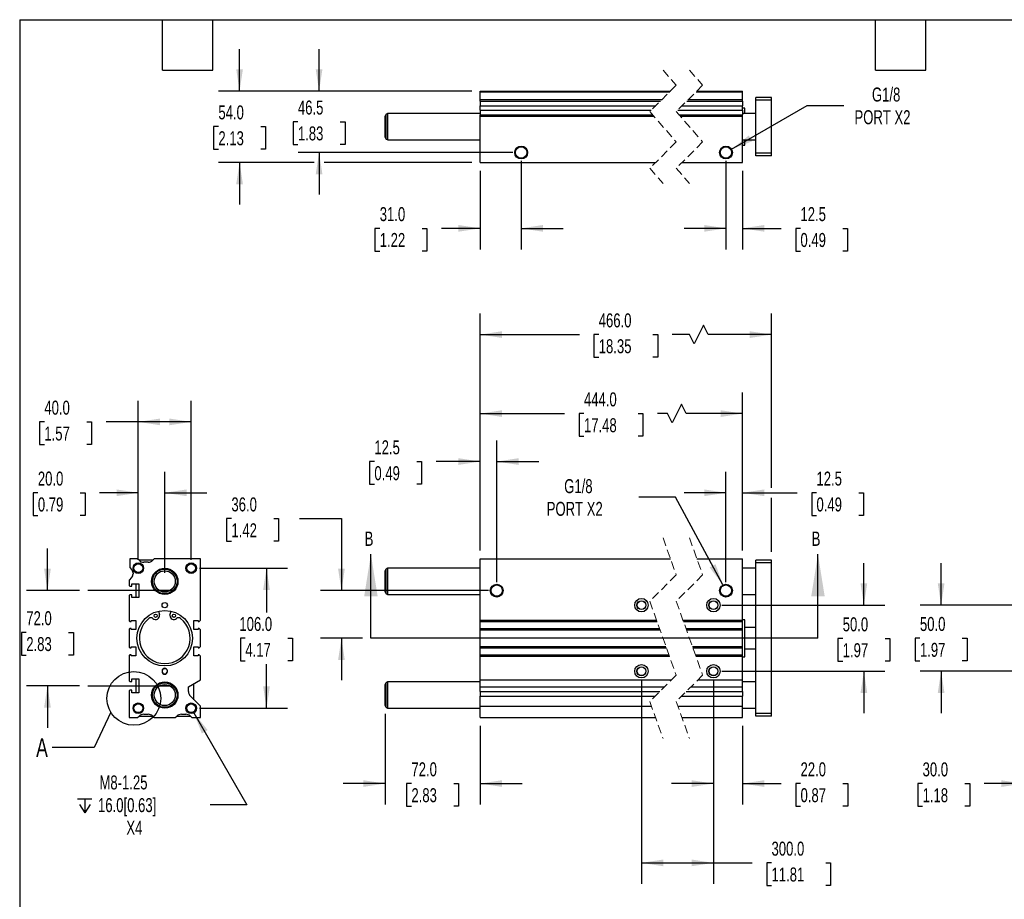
# Model space of a CAD drawing. Header units: millimetres. Extents: x 32 to 1365, y 32 to 1048.
# Tile 2 of 5: x 32 to 777, y 382 to 1048. Entities that reach past the tile are written whole.
import ezdxf

# ---------------------------------------------------------------- set-up
doc = ezdxf.new("R2010")
doc.units = ezdxf.units.MM
doc.header["$LTSCALE"] = 5
for name, pattern in [('SLD-Center', [19.05, 15.24, -1.27, 1.27, -1.27]), ('SLD-Dashed', [1.905, 1.27, -0.635]), ('SLD-Solid', [0])]:
    doc.linetypes.add(name, pattern=pattern)
doc.layers.add('CENTER', color=40, linetype='SLD-Center')
doc.layers.add('DIMENSIONS', color=140, linetype='SLD-Solid', lineweight=25)
doc.layers.add('TEXT', color=140, linetype='SLD-Solid', lineweight=25)
doc.styles.add('SLDTEXTSTYLE0', font='TXT', dxfattribs={"width": 0.7})
doc.dimstyles.new('SLDDIMSTYLE0', dxfattribs={"dimtxt": 10.790039, "dimasz": 16.51, "dimexe": 0, "dimexo": 0.0625, "dimgap": 2.69751, "dimtad": 0, "dimtih": 1, "dimtoh": 1, "dimrnd": 1e-09, "dimzin": 4, "dimdsep": 46, "dimtxsty": 'SLDTEXTSTYLE0', "dimsah": 1, "dimcen": 0.09, "dimadec": 0, "dimazin": 1, "dimtfac": 1, "dimtmove": 0, "dimatfit": 0, "dimfxl": 0, "dimfrac": 2, "dimtolj": 1, "dimtzin": 12, "dimarcsym": 0})
doc.dimstyles.new('SLDDIMSTYLE1', dxfattribs={"dimtxt": 10.790039, "dimasz": 16.51, "dimexe": 0, "dimexo": 0.0625, "dimgap": 2.69751, "dimtad": 0, "dimtih": 1, "dimtoh": 1, "dimrnd": 1e-09, "dimzin": 12, "dimdsep": 46, "dimtxsty": 'SLDTEXTSTYLE0', "dimsah": 1, "dimcen": 0.09, "dimadec": 0, "dimazin": 3, "dimtfac": 1, "dimtmove": 0, "dimatfit": 0, "dimfxl": 0, "dimfrac": 2, "dimtolj": 1, "dimtzin": 12, "dimarcsym": 0})
doc.dimstyles.new('SLDDIMSTYLE2', dxfattribs={"dimtxt": 10.790039, "dimasz": 16.51, "dimexe": 0, "dimexo": 0.0625, "dimgap": 2.69751, "dimtad": 0, "dimtih": 1, "dimtoh": 1, "dimrnd": 1e-09, "dimzin": 12, "dimdsep": 46, "dimtxsty": 'SLDTEXTSTYLE0', "dimsah": 1, "dimcen": 0, "dimadec": 0, "dimazin": 3, "dimtfac": 1, "dimtofl": 0, "dimtmove": 0, "dimatfit": 3, "dimfxl": 0, "dimfrac": 2, "dimtolj": 1, "dimtzin": 12, "dimarcsym": 0})
doc.dimstyles.new('SLDDIMSTYLE3', dxfattribs={"dimtxt": 10.790039, "dimasz": 16.51, "dimexe": 0, "dimexo": 0.0625, "dimgap": 2.69751, "dimtad": 0, "dimtih": 1, "dimtoh": 1, "dimrnd": 1e-09, "dimzin": 4, "dimdsep": 46, "dimtxsty": 'SLDTEXTSTYLE0', "dimsah": 1, "dimcen": 0.09, "dimadec": 0, "dimazin": 1, "dimtfac": 1, "dimtofl": 0, "dimtmove": 0, "dimatfit": 3, "dimfxl": 0, "dimfrac": 2, "dimtolj": 1, "dimtzin": 12, "dimarcsym": 0})
doc.dimstyles.new('SLDDIMSTYLE5', dxfattribs={"dimtxt": 0.18, "dimasz": 16.51, "dimexe": 0, "dimexo": 0.0625, "dimgap": 0, "dimtad": 0, "dimtih": 1, "dimtoh": 1, "dimdec": 0, "dimrnd": 1e-09, "dimzin": 0, "dimdsep": 46, "dimtxsty": 'Standard', "dimblk1": 'NONE', "dimblk2": 'NONE', "dimsah": 1, "dimcen": 0.09, "dimadec": 0, "dimazin": 0, "dimtfac": 16.51, "dimtdec": 0, "dimtofl": 0, "dimtmove": 0, "dimatfit": 3, "dimldrblk": 'NONE', "dimfxl": 0, "dimfrac": 2, "dimtolj": 1, "dimtzin": 0, "dimarcsym": 0})

# ---------------------------------------------------------------- blocks, each defined once
blk = doc.blocks.new('_D')
at = {"layer": 'DIMENSIONS'}
for p, q in [((191.98, 670.28), (188.35, 670.28)), ((188.35, 670.28), (188.35, 653.13)), ((224.04, 670.28), (227.67, 670.28)), ((227.67, 670.28), (227.67, 653.13)), ((243.49, 670.28), (275.24, 670.28)), ((275.24, 670.28), (275.24, 615.83)), ((188.35, 653.13), (191.98, 653.13)), ((227.67, 653.13), (224.04, 653.13)), ((386.41, 615.83), (259.36, 615.83)), ((291.18, 579.83), (259.36, 579.83)), ((275.24, 579.83), (275.24, 548.08))]:
    blk.add_line(p, q, dxfattribs=at)
for points in [[(275.24, 615.83), (277.78, 632.34), (272.7, 632.34)], [(275.24, 579.83), (272.7, 563.32), (277.78, 563.32)]]:
    blk.add_solid(points, dxfattribs=at)
at = {"layer": 'DIMENSIONS', "char_height": 10.583, "attachment_point": 1, "style": 'SLDTEXTSTYLE0'}
for s, insert in [('36.0', (191.98, 686.34)), ('1.42', (191.98, 666.77))]:
    blk.add_mtext(s, dxfattribs=dict(at, insert=insert))
blk = doc.blocks.new('_D_1')
at = {"layer": 'DIMENSIONS'}
for p, q in [((380.26, 646.18), (380.26, 729.35)), ((392.76, 622.18), (392.76, 729.35)), ((300.16, 713.47), (296.54, 713.47)), ((296.54, 713.47), (296.54, 696.32)), ((332.22, 713.47), (335.85, 713.47)), ((335.85, 713.47), (335.85, 696.32)), ((380.26, 713.47), (346.84, 713.47)), ((392.76, 713.47), (424.51, 713.47)), ((296.54, 696.32), (300.16, 696.32)), ((335.85, 696.32), (332.22, 696.32))]:
    blk.add_line(p, q, dxfattribs=at)
for points in [[(380.26, 713.47), (363.75, 716.01), (363.75, 710.93)], [(392.76, 713.47), (409.27, 710.93), (409.27, 716.01)]]:
    blk.add_solid(points, dxfattribs=at)
at = {"layer": 'DIMENSIONS', "char_height": 10.583, "attachment_point": 1, "style": 'SLDTEXTSTYLE0'}
for s, insert in [('12.5', (300.16, 729.53)), ('0.49', (300.16, 709.97))]:
    blk.add_mtext(s, dxfattribs=dict(at, insert=insert))
blk = doc.blocks.new('_D_2')
at = {"layer": 'DIMENSIONS'}
for p, q in [((566.24, 622.18), (566.24, 705.7)), ((578.74, 646.18), (578.74, 705.7)), ((566.24, 689.83), (534.49, 689.83)), ((578.74, 689.83), (620.09, 689.83)), ((634.71, 689.83), (631.08, 689.83)), ((631.08, 689.83), (631.08, 672.68)), ((666.77, 689.83), (670.39, 689.83)), ((670.39, 689.83), (670.39, 672.68)), ((631.08, 672.68), (634.71, 672.68)), ((670.39, 672.68), (666.77, 672.68))]:
    blk.add_line(p, q, dxfattribs=at)
for points in [[(566.24, 689.83), (549.73, 692.37), (549.73, 687.29)], [(578.74, 689.83), (595.25, 687.29), (595.25, 692.37)]]:
    blk.add_solid(points, dxfattribs=at)
at = {"layer": 'DIMENSIONS', "char_height": 10.583, "attachment_point": 1, "style": 'SLDTEXTSTYLE0'}
for s, insert in [('12.5', (634.71, 705.88)), ('0.49', (634.71, 686.32))]:
    blk.add_mtext(s, dxfattribs=dict(at, insert=insert))
blk = doc.blocks.new('_D_3')
at = {"layer": 'DIMENSIONS'}
for p, q in [((528.04, 686.49), (500.26, 686.49)), ((563.93, 620.1), (528.04, 686.49))]:
    blk.add_line(p, q, dxfattribs=at)
blk.add_solid([(563.93, 620.1), (558.31, 635.84), (553.84, 633.42)], dxfattribs=at)
at = {"layer": 'DIMENSIONS', "char_height": 10.583, "attachment_point": 1, "style": 'SLDTEXTSTYLE0'}
for s, insert in [('G1/8', (443.81, 700.14)), ('PORT X2', (430.59, 682.99))]:
    blk.add_mtext(s, dxfattribs=dict(at, insert=insert))
blk = doc.blocks.new('_D_4')
at = {"layer": 'DIMENSIONS'}
for p, q in [((380.26, 646.18), (380.26, 765.63)), ((578.74, 646.18), (578.74, 765.63)), ((532.54, 756.81), (525.48, 742.7)), ((536.07, 749.75), (532.54, 756.81)), ((380.26, 749.75), (444.14, 749.75)), ((458.76, 749.75), (455.14, 749.75)), ((455.14, 749.75), (455.14, 732.61)), ((499.8, 749.75), (503.42, 749.75)), ((503.42, 749.75), (503.42, 732.61)), ((521.95, 749.75), (514.42, 749.75)), ((525.48, 742.7), (521.95, 749.75)), ((578.74, 749.75), (536.07, 749.75)), ((455.14, 732.61), (458.76, 732.61)), ((503.42, 732.61), (499.8, 732.61))]:
    blk.add_line(p, q, dxfattribs=at)
for points in [[(380.26, 749.75), (396.77, 747.21), (396.77, 752.29)], [(578.74, 749.75), (562.23, 752.29), (562.23, 747.21)]]:
    blk.add_solid(points, dxfattribs=at)
at = {"layer": 'DIMENSIONS', "char_height": 10.583, "attachment_point": 1, "style": 'SLDTEXTSTYLE0'}
for s, insert in [('444.0', (458.76, 765.81)), ('17.48', (458.76, 746.25))]:
    blk.add_mtext(s, dxfattribs=dict(at, insert=insert))
blk = doc.blocks.new('_D_5')
at = {"layer": 'DIMENSIONS'}
for p, q in [((380.26, 646.18), (380.26, 825.39)), ((600.74, 693.64), (600.74, 825.39)), ((549.13, 816.58), (542.07, 802.46)), ((552.66, 809.52), (549.13, 816.58)), ((380.26, 809.52), (455.33, 809.52)), ((469.94, 809.52), (466.32, 809.52)), ((466.32, 809.52), (466.32, 792.37)), ((510.98, 809.52), (514.61, 809.52)), ((514.61, 809.52), (514.61, 792.37)), ((538.55, 809.52), (525.6, 809.52)), ((542.07, 802.46), (538.55, 809.52)), ((600.74, 809.52), (552.66, 809.52)), ((466.32, 792.37), (469.94, 792.37)), ((514.61, 792.37), (510.98, 792.37)), ((600.74, 645.18), (600.74, 686.02))]:
    blk.add_line(p, q, dxfattribs=at)
for points in [[(380.26, 809.52), (396.77, 806.98), (396.77, 812.06)], [(600.74, 809.52), (584.23, 812.06), (584.23, 806.98)]]:
    blk.add_solid(points, dxfattribs=at)
at = {"layer": 'DIMENSIONS', "char_height": 10.583, "attachment_point": 1, "style": 'SLDTEXTSTYLE0'}
for s, insert in [('466.0', (469.94, 825.58)), ('18.35', (469.94, 806.01))]:
    blk.add_mtext(s, dxfattribs=dict(at, insert=insert))
blk = doc.blocks.new('_D_6')
at = {"layer": 'DIMENSIONS'}
for p, q in [((308.26, 522.5), (308.26, 453.98)), ((380.26, 513.48), (380.26, 453.98)), ((308.26, 469.86), (276.51, 469.86)), ((328.19, 469.86), (324.56, 469.86)), ((324.56, 469.86), (324.56, 452.71)), ((360.25, 469.86), (363.88, 469.86)), ((363.88, 469.86), (363.88, 452.71)), ((380.26, 469.86), (412.01, 469.86)), ((324.56, 452.71), (328.19, 452.71)), ((363.88, 452.71), (360.25, 452.71))]:
    blk.add_line(p, q, dxfattribs=at)
for points in [[(308.26, 469.86), (291.75, 472.4), (291.75, 467.32)], [(380.26, 469.86), (396.77, 467.32), (396.77, 472.4)]]:
    blk.add_solid(points, dxfattribs=at)
at = {"layer": 'DIMENSIONS', "char_height": 10.583, "attachment_point": 1, "style": 'SLDTEXTSTYLE0'}
for s, insert in [('72.0', (328.19, 485.92)), ('2.83', (328.19, 466.35))]:
    blk.add_mtext(s, dxfattribs=dict(at, insert=insert))
blk = doc.blocks.new('_D_7')
at = {"layer": 'DIMENSIONS'}
for p, q in [((502.26, 548.48), (502.26, 393.98)), ((556.74, 548.48), (556.74, 393.98)), ((502.26, 409.85), (556.74, 409.85)), ((556.74, 409.85), (586.07, 409.85)), ((600.69, 409.85), (597.07, 409.85)), ((597.07, 409.85), (597.07, 392.7)), ((641.73, 409.85), (645.36, 409.85)), ((645.36, 409.85), (645.36, 392.7)), ((597.07, 392.7), (600.69, 392.7)), ((645.36, 392.7), (641.73, 392.7))]:
    blk.add_line(p, q, dxfattribs=at)
for points in [[(502.26, 409.85), (518.77, 407.31), (518.77, 412.39)], [(556.74, 409.85), (540.23, 412.39), (540.23, 407.31)]]:
    blk.add_solid(points, dxfattribs=at)
at = {"layer": 'DIMENSIONS', "char_height": 10.583, "attachment_point": 1, "style": 'SLDTEXTSTYLE0'}
for s, insert in [('300.0', (600.69, 425.91)), ('11.81', (600.69, 406.35))]:
    blk.add_mtext(s, dxfattribs=dict(at, insert=insert))
blk = doc.blocks.new('_D_8')
at = {"layer": 'DIMENSIONS'}
for p, q in [((556.74, 548.48), (556.74, 453.98)), ((578.74, 513.48), (578.74, 453.98)), ((556.74, 469.85), (524.99, 469.85)), ((578.74, 469.85), (608.03, 469.85)), ((622.65, 469.85), (619.03, 469.85)), ((619.03, 469.85), (619.03, 452.7)), ((654.72, 469.85), (658.34, 469.85)), ((658.34, 469.85), (658.34, 452.7)), ((619.03, 452.7), (622.65, 452.7)), ((658.34, 452.7), (654.72, 452.7))]:
    blk.add_line(p, q, dxfattribs=at)
for points in [[(556.74, 469.85), (540.23, 472.39), (540.23, 467.31)], [(578.74, 469.85), (595.25, 467.31), (595.25, 472.39)]]:
    blk.add_solid(points, dxfattribs=at)
at = {"layer": 'DIMENSIONS', "char_height": 10.583, "attachment_point": 1, "style": 'SLDTEXTSTYLE0'}
for s, insert in [('22.0', (622.65, 485.91)), ('0.87', (622.65, 466.35))]:
    blk.add_mtext(s, dxfattribs=dict(at, insert=insert))
blk = doc.blocks.new('_D_9')
at = {"layer": 'DIMENSIONS'}
for p, q in [((670.59, 604.83), (670.59, 636.58)), ((563.09, 604.83), (686.46, 604.83)), ((654.56, 579.56), (650.93, 579.56)), ((650.93, 579.56), (650.93, 562.41)), ((686.62, 579.56), (690.24, 579.56)), ((690.24, 579.56), (690.24, 562.41)), ((650.93, 562.41), (654.56, 562.41)), ((690.24, 562.41), (686.62, 562.41)), ((563.09, 554.83), (686.46, 554.83)), ((670.59, 554.83), (670.59, 523.08))]:
    blk.add_line(p, q, dxfattribs=at)
for points in [[(670.59, 604.83), (673.13, 621.34), (668.05, 621.34)], [(670.59, 554.83), (668.05, 538.32), (673.13, 538.32)]]:
    blk.add_solid(points, dxfattribs=at)
at = {"layer": 'DIMENSIONS', "char_height": 10.583, "attachment_point": 1, "style": 'SLDTEXTSTYLE0'}
for s, insert in [('50.0', (654.56, 595.61)), ('1.97', (654.56, 576.05))]:
    blk.add_mtext(s, dxfattribs=dict(at, insert=insert))
blk = doc.blocks.new('_D_10')
at = {"layer": 'DIMENSIONS'}
for p, q in [((729.04, 604.83), (729.04, 636.58)), ((799.69, 604.83), (713.17, 604.83)), ((713.01, 579.83), (709.39, 579.83)), ((709.39, 579.83), (709.39, 562.68)), ((745.07, 579.83), (748.7, 579.83)), ((748.7, 579.83), (748.7, 562.68)), ((709.39, 562.68), (713.01, 562.68)), ((748.7, 562.68), (745.07, 562.68)), ((799.69, 554.83), (713.17, 554.83)), ((729.04, 554.83), (729.04, 523.08))]:
    blk.add_line(p, q, dxfattribs=at)
for points in [[(729.04, 604.83), (731.58, 621.34), (726.5, 621.34)], [(729.04, 554.83), (726.5, 538.32), (731.58, 538.32)]]:
    blk.add_solid(points, dxfattribs=at)
at = {"layer": 'DIMENSIONS', "char_height": 10.583, "attachment_point": 1, "style": 'SLDTEXTSTYLE0'}
for s, insert in [('50.0', (713.01, 595.88)), ('1.97', (713.01, 576.32))]:
    blk.add_mtext(s, dxfattribs=dict(at, insert=insert))
blk = doc.blocks.new('_D_13')
at = {"layer": 'DIMENSIONS'}
for p, q in [((791.04, 521.48), (791.04, 453.95)), ((821.04, 521.48), (821.04, 453.95)), ((715.02, 469.83), (711.4, 469.83)), ((711.4, 469.83), (711.4, 452.68)), ((747.09, 469.83), (750.71, 469.83)), ((750.71, 469.83), (750.71, 452.68)), ((791.04, 469.83), (761.71, 469.83)), ((821.04, 469.83), (852.79, 469.83)), ((711.4, 452.68), (715.02, 452.68)), ((750.71, 452.68), (747.09, 452.68))]:
    blk.add_line(p, q, dxfattribs=at)
for points in [[(791.04, 469.83), (774.53, 472.37), (774.53, 467.29)], [(821.04, 469.83), (837.55, 467.29), (837.55, 472.37)]]:
    blk.add_solid(points, dxfattribs=at)
at = {"layer": 'DIMENSIONS', "char_height": 10.583, "attachment_point": 1, "style": 'SLDTEXTSTYLE0'}
for s, insert in [('30.0', (715.02, 485.88)), ('1.18', (715.02, 466.32))]:
    blk.add_mtext(s, dxfattribs=dict(at, insert=insert))
blk = doc.blocks.new('_D_19')
at = {"layer": 'DIMENSIONS'}
for p, q in [((411.26, 940.92), (411.26, 874.01)), ((380.26, 933.42), (380.26, 874.01)), ((304.21, 889.89), (300.59, 889.89)), ((300.59, 889.89), (300.59, 872.74)), ((336.28, 889.89), (339.9, 889.89)), ((339.9, 889.89), (339.9, 872.74)), ((380.26, 889.89), (350.9, 889.89)), ((411.26, 889.89), (443.01, 889.89)), ((300.59, 872.74), (304.21, 872.74)), ((339.9, 872.74), (336.28, 872.74))]:
    blk.add_line(p, q, dxfattribs=at)
for points in [[(380.26, 889.89), (363.75, 892.43), (363.75, 887.35)], [(411.26, 889.89), (427.77, 887.35), (427.77, 892.43)]]:
    blk.add_solid(points, dxfattribs=at)
at = {"layer": 'DIMENSIONS', "char_height": 10.583, "attachment_point": 1, "style": 'SLDTEXTSTYLE0'}
for s, insert in [('31.0', (304.21, 905.94)), ('1.22', (304.21, 886.38))]:
    blk.add_mtext(s, dxfattribs=dict(at, insert=insert))
blk = doc.blocks.new('_D_20')
at = {"layer": 'DIMENSIONS'}
for p, q in [((566.24, 940.92), (566.24, 874.01)), ((578.74, 933.42), (578.74, 874.01)), ((566.24, 889.89), (534.49, 889.89)), ((578.74, 889.89), (607.97, 889.89)), ((622.59, 889.89), (618.97, 889.89)), ((618.97, 889.89), (618.97, 872.74)), ((654.65, 889.89), (658.28, 889.89)), ((658.28, 889.89), (658.28, 872.74)), ((618.97, 872.74), (622.59, 872.74)), ((658.28, 872.74), (654.65, 872.74))]:
    blk.add_line(p, q, dxfattribs=at)
for points in [[(566.24, 889.89), (549.73, 892.43), (549.73, 887.35)], [(578.74, 889.89), (595.25, 887.35), (595.25, 892.43)]]:
    blk.add_solid(points, dxfattribs=at)
at = {"layer": 'DIMENSIONS', "char_height": 10.583, "attachment_point": 1, "style": 'SLDTEXTSTYLE0'}
for s, insert in [('12.5', (622.59, 905.94)), ('0.49', (622.59, 886.38))]:
    blk.add_mtext(s, dxfattribs=dict(at, insert=insert))
blk = doc.blocks.new('_D_21')
at = {"layer": 'DIMENSIONS'}
for p, q in [((570.45, 949.7), (627.75, 982.78)), ((627.75, 982.78), (655.53, 982.78))]:
    blk.add_line(p, q, dxfattribs=at)
blk.add_solid([(570.45, 949.7), (586.02, 955.75), (583.48, 960.15)], dxfattribs=at)
at = {"layer": 'DIMENSIONS', "char_height": 10.583, "attachment_point": 1, "style": 'SLDTEXTSTYLE0'}
for s, insert in [('G1/8', (676.69, 996.42)), ('PORT X2', (663.47, 979.27))]:
    blk.add_mtext(s, dxfattribs=dict(at, insert=insert))
blk = doc.blocks.new('_D_22')
at = {"layer": 'DIMENSIONS'}
for p, q in [((258.31, 993.77), (258.31, 1025.52)), ((373.91, 993.77), (242.43, 993.77)), ((242.28, 970.54), (238.65, 970.54)), ((238.65, 970.54), (238.65, 953.39)), ((274.34, 970.54), (277.96, 970.54)), ((277.96, 970.54), (277.96, 953.39)), ((238.65, 953.39), (242.28, 953.39)), ((404.91, 947.27), (242.43, 947.27)), ((258.31, 947.27), (258.31, 915.52)), ((277.96, 953.39), (274.34, 953.39))]:
    blk.add_line(p, q, dxfattribs=at)
for points in [[(258.31, 993.77), (260.85, 1010.28), (255.77, 1010.28)], [(258.31, 947.27), (255.77, 930.76), (260.85, 930.76)]]:
    blk.add_solid(points, dxfattribs=at)
at = {"layer": 'DIMENSIONS', "char_height": 10.583, "attachment_point": 1, "style": 'SLDTEXTSTYLE0'}
for s, insert in [('46.5', (242.28, 986.59)), ('1.83', (242.28, 967.03))]:
    blk.add_mtext(s, dxfattribs=dict(at, insert=insert))
blk = doc.blocks.new('_D_23')
at = {"layer": 'DIMENSIONS'}
for p, q in [((198.14, 993.77), (198.14, 1025.52)), ((373.91, 993.77), (182.27, 993.77)), ((182.11, 966.87), (178.49, 966.87)), ((178.49, 966.87), (178.49, 949.72)), ((214.18, 966.87), (217.8, 966.87)), ((217.8, 966.87), (217.8, 949.72)), ((178.49, 949.72), (182.11, 949.72)), ((217.8, 949.72), (214.18, 949.72)), ((254.5, 939.77), (182.27, 939.77)), ((198.14, 939.77), (198.14, 908.02)), ((373.91, 939.77), (262.12, 939.77))]:
    blk.add_line(p, q, dxfattribs=at)
for points in [[(198.14, 993.77), (200.68, 1010.28), (195.6, 1010.28)], [(198.14, 939.77), (195.6, 923.26), (200.68, 923.26)]]:
    blk.add_solid(points, dxfattribs=at)
at = {"layer": 'DIMENSIONS', "char_height": 10.583, "attachment_point": 1, "style": 'SLDTEXTSTYLE0'}
for s, insert in [('54.0', (182.11, 982.93)), ('2.13', (182.11, 963.36))]:
    blk.add_mtext(s, dxfattribs=dict(at, insert=insert))
blk = doc.blocks.new('_D_27')
at = {"layer": 'DIMENSIONS'}
for p, q in [((52.76, 615.83), (52.76, 647.58)), ((76.92, 615.83), (36.88, 615.83)), ((36.73, 584.2), (33.1, 584.2)), ((33.1, 584.2), (33.1, 567.05)), ((68.79, 584.2), (72.41, 584.2)), ((72.41, 584.2), (72.41, 567.05)), ((33.1, 567.05), (36.73, 567.05)), ((72.41, 567.05), (68.79, 567.05)), ((76.92, 543.83), (36.88, 543.83)), ((52.76, 543.83), (52.76, 512.08))]:
    blk.add_line(p, q, dxfattribs=at)
for points in [[(52.76, 615.83), (55.3, 632.34), (50.22, 632.34)], [(52.76, 543.83), (50.22, 527.32), (55.3, 527.32)]]:
    blk.add_solid(points, dxfattribs=at)
at = {"layer": 'DIMENSIONS', "char_height": 10.583, "attachment_point": 1, "style": 'SLDTEXTSTYLE0'}
for s, insert in [('72.0', (36.73, 600.26)), ('2.83', (36.73, 580.69))]:
    blk.add_mtext(s, dxfattribs=dict(at, insert=insert))
blk = doc.blocks.new('_D_28')
at = {"layer": 'DIMENSIONS'}
for p, q in [((121.52, 639.18), (121.52, 705.7)), ((141.52, 629.18), (141.52, 705.7)), ((45.5, 689.83), (41.88, 689.83)), ((41.88, 689.83), (41.88, 672.68)), ((77.56, 689.83), (81.19, 689.83)), ((81.19, 689.83), (81.19, 672.68)), ((121.52, 689.83), (92.18, 689.83)), ((141.52, 689.83), (173.27, 689.83)), ((41.88, 672.68), (45.5, 672.68)), ((81.19, 672.68), (77.56, 672.68))]:
    blk.add_line(p, q, dxfattribs=at)
for points in [[(121.52, 689.83), (105.01, 692.37), (105.01, 687.29)], [(141.52, 689.83), (158.03, 687.29), (158.03, 692.37)]]:
    blk.add_solid(points, dxfattribs=at)
at = {"layer": 'DIMENSIONS', "char_height": 10.583, "attachment_point": 1, "style": 'SLDTEXTSTYLE0'}
for s, insert in [('20.0', (45.5, 705.88)), ('0.79', (45.5, 686.32))]:
    blk.add_mtext(s, dxfattribs=dict(at, insert=insert))
blk = doc.blocks.new('_D_29')
at = {"layer": 'DIMENSIONS'}
for p, q in [((121.52, 639.18), (121.52, 759.34)), ((161.52, 639.18), (161.52, 759.34)), ((50.41, 743.47), (46.79, 743.47)), ((46.79, 743.47), (46.79, 726.32)), ((82.47, 743.47), (86.1, 743.47)), ((86.1, 743.47), (86.1, 726.32)), ((121.52, 743.47), (97.09, 743.47)), ((161.52, 743.47), (121.52, 743.47)), ((46.79, 726.32), (50.41, 726.32)), ((86.1, 726.32), (82.47, 726.32))]:
    blk.add_line(p, q, dxfattribs=at)
for points in [[(121.52, 743.47), (138.03, 740.93), (138.03, 746.01)], [(161.52, 743.47), (145.01, 746.01), (145.01, 740.93)]]:
    blk.add_solid(points, dxfattribs=at)
at = {"layer": 'DIMENSIONS', "char_height": 10.583, "attachment_point": 1, "style": 'SLDTEXTSTYLE0'}
for s, insert in [('40.0', (50.41, 759.53)), ('1.57', (50.41, 739.96))]:
    blk.add_mtext(s, dxfattribs=dict(at, insert=insert))
blk = doc.blocks.new('_D_30')
at = {"layer": 'DIMENSIONS'}
for p, q in [((167.87, 632.83), (234.39, 632.83)), ((218.52, 632.83), (218.52, 599.39)), ((202.49, 579.83), (198.86, 579.83)), ((198.86, 579.83), (198.86, 562.68)), ((234.55, 579.83), (238.17, 579.83)), ((238.17, 579.83), (238.17, 562.68)), ((198.86, 562.68), (202.49, 562.68)), ((218.52, 526.83), (218.52, 560.26)), ((238.17, 562.68), (234.55, 562.68)), ((167.87, 526.83), (234.39, 526.83))]:
    blk.add_line(p, q, dxfattribs=at)
for points in [[(218.52, 632.83), (215.98, 616.32), (221.06, 616.32)], [(218.52, 526.83), (221.06, 543.34), (215.98, 543.34)]]:
    blk.add_solid(points, dxfattribs=at)
at = {"layer": 'DIMENSIONS', "char_height": 10.583, "attachment_point": 1, "style": 'SLDTEXTSTYLE0'}
for s, insert in [('106.0', (198, 595.88)), ('4.17', (202.49, 576.32))]:
    blk.add_mtext(s, dxfattribs=dict(at, insert=insert))
blk = doc.blocks.new('SW_SYMBOL_HOLE_DEPTH')
at = {"layer": 'DIMENSIONS', "color": 0}
for p, q in [((0, 4375), (4000, 4375)), ((500, 2775), (2000, 375)), ((2000, 4375), (2000, 375)), ((3500, 2775), (2000, 375))]:
    blk.add_line(p, q, dxfattribs=at)
blk = doc.blocks.new('_D_31')
at = {"layer": 'DIMENSIONS'}
for p, q in [((163.52, 523.36), (203.7, 453.76)), ((203.7, 453.76), (175.92, 453.76))]:
    blk.add_line(p, q, dxfattribs=at)
blk.add_solid([(163.52, 523.36), (169.57, 507.79), (173.97, 510.33)], dxfattribs=at)
at = {"layer": 'DIMENSIONS', "xscale": 0.002688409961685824, "yscale": 0.002688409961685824, "zscale": 0.002688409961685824}
blk.add_blockref('SW_SYMBOL_HOLE_DEPTH', (75.6, 446.62), dxfattribs=at)
at = {"layer": 'DIMENSIONS', "char_height": 10.583, "attachment_point": 1, "style": 'SLDTEXTSTYLE0'}
for s, insert in [('M8-1.25', (92.12, 475.98)), ('16.0[0.63]', (91.04, 458.83)), ('X4', (112.47, 441.68))]:
    blk.add_mtext(s, dxfattribs=dict(at, insert=insert))
blk = doc.blocks.new('_None')

msp = doc.modelspace()

# ---------------------------------------------------------------- linework, layer by layer
at = {"color": 7, "linetype": 'SLD-Dashed', "lineweight": 18}
for p, q in [((518.572, 1009.641), (528.572, 998.203)), ((538.572, 1009.641), (548.572, 998.203)), ((528.572, 998.203), (508.572, 978.203)), ((548.572, 998.203), (528.572, 978.203)), ((508.572, 978.203), (528.572, 955.328)), ((528.572, 978.203), (548.572, 955.328)), ((528.572, 955.328), (508.572, 935.328)), ((548.572, 955.328), (528.572, 935.328)), ((508.572, 935.328), (518.572, 923.891)), ((528.572, 935.328), (538.572, 923.891)), ((518.572, 655.7), (528.572, 627.763)), ((538.572, 655.7), (548.572, 627.763)), ((528.572, 627.763), (508.572, 607.763)), ((548.572, 627.763), (528.572, 607.763)), ((508.572, 607.763), (528.572, 551.888)), ((528.572, 607.763), (548.572, 551.888)), ((528.572, 551.888), (508.572, 531.888)), ((548.572, 551.888), (528.572, 531.888)), ((508.572, 531.888), (518.572, 503.95)), ((528.572, 531.888), (538.572, 503.95))]:
    msp.add_line(p, q, dxfattribs=at)
for p, q in [((380.255, 993.766), (524.135, 993.766)), ((380.255, 993.266), (380.255, 993.766)), ((380.255, 993.266), (523.635, 993.266)), ((380.255, 987.266), (380.255, 993.266)), ((543.635, 993.266), (578.739, 993.266)), ((544.135, 993.766), (578.739, 993.766)), ((578.739, 993.266), (578.739, 993.766)), ((578.739, 987.266), (578.739, 993.266)), ((380.255, 987.266), (517.635, 987.266)), ((380.255, 986.23), (380.255, 987.266)), ((380.255, 986.23), (516.599, 986.23)), ((380.255, 986.23), (380.255, 982.694)), ((536.599, 986.23), (578.739, 986.23)), ((537.635, 987.266), (578.739, 987.266)), ((578.739, 986.23), (578.739, 987.266)), ((578.739, 986.23), (578.739, 982.694)), ((600.739, 988.766), (588.739, 988.766)), ((588.739, 986.766), (588.739, 988.766)), ((600.739, 986.766), (588.739, 986.766)), ((588.739, 946.766), (588.739, 986.766)), ((600.739, 986.766), (600.739, 988.766)), ((600.739, 946.766), (600.739, 986.766)), ((310.255, 976.766), (309.005, 976.044)), ((380.255, 976.766), (310.255, 976.766)), ((310.255, 956.766), (310.255, 976.766)), ((380.255, 982.694), (513.064, 982.694)), ((380.255, 979.337), (380.255, 982.694)), ((380.255, 979.337), (509.706, 979.337)), ((380.255, 979.337), (380.255, 975.801)), ((529.706, 979.337), (578.739, 979.337)), ((533.064, 982.694), (578.739, 982.694)), ((578.739, 979.337), (578.739, 982.694)), ((580.489, 980.766), (578.739, 980.766)), ((578.739, 979.337), (578.739, 975.801)), ((588.739, 976.766), (578.739, 976.766)), ((580.489, 976.766), (580.489, 980.766)), ((308.255, 958.786), (308.255, 974.745)), ((309.005, 957.487), (309.005, 976.044)), ((380.255, 975.801), (510.672, 975.801)), ((380.255, 974.766), (380.255, 975.801)), ((380.255, 974.766), (511.578, 974.766)), ((380.255, 939.766), (380.255, 974.766)), ((530.672, 975.801), (578.739, 975.801)), ((531.578, 974.766), (578.739, 974.766)), ((578.739, 974.766), (578.739, 975.801)), ((578.739, 939.766), (578.739, 974.766)), ((309.005, 957.487), (310.255, 956.766)), ((310.255, 956.766), (380.255, 956.766)), ((578.739, 956.766), (588.739, 956.766)), ((580.489, 952.766), (580.489, 956.766)), ((578.739, 952.766), (580.489, 952.766)), ((600.739, 946.766), (588.739, 946.766)), ((588.739, 944.766), (588.739, 946.766)), ((600.739, 944.766), (600.739, 946.766)), ((380.255, 939.766), (513.01, 939.766)), ((533.01, 939.766), (578.739, 939.766)), ((600.739, 944.766), (588.739, 944.766)), ((115.02, 639.825), (115.02, 633.325)), ((121.02, 639.825), (115.02, 639.825)), ((122.055, 638.79), (121.02, 639.825)), ((132.52, 638.825), (122.02, 638.825)), ((128.949, 637.325), (125.591, 637.325)), ((133.52, 639.825), (132.484, 638.79)), ((168.52, 639.825), (133.52, 639.825)), ((168.52, 593.505), (168.52, 639.825)), ((380.255, 593.505), (380.255, 639.825)), ((380.255, 639.825), (524.254, 639.825)), ((544.254, 639.825), (578.739, 639.825)), ((578.739, 593.505), (578.739, 639.825)), ((600.739, 638.825), (588.739, 638.825)), ((588.739, 636.825), (588.739, 638.825)), ((600.739, 636.825), (588.739, 636.825)), ((588.739, 522.825), (588.739, 636.825)), ((600.739, 636.825), (600.739, 638.825)), ((600.739, 522.825), (600.739, 636.825)), ((115.02, 633.325), (116.484, 631.861)), ((117.52, 629.175), (117.52, 628.475)), ((308.255, 622.825), (308.255, 630.805)), ((310.255, 632.825), (309.005, 632.104)), ((309.005, 622.825), (309.005, 632.104)), ((380.255, 632.825), (310.255, 632.825)), ((310.255, 622.825), (310.255, 632.825)), ((588.739, 632.825), (578.739, 632.825)), ((116.484, 625.789), (114.52, 623.825)), ((114.52, 623.825), (114.52, 619.575)), ((114.52, 619.575), (115.02, 619.075)), ((115.02, 619.075), (116.52, 619.075)), ((116.52, 621.075), (122.02, 621.075)), ((116.52, 619.075), (116.52, 621.075)), ((119.52, 621.075), (119.52, 610.575)), ((122.02, 621.075), (122.02, 610.575)), ((308.255, 614.846), (308.255, 622.825)), ((309.005, 613.547), (309.005, 622.825)), ((310.255, 612.825), (310.255, 622.825)), ((115.02, 612.575), (114.52, 612.075)), ((114.52, 612.075), (114.52, 593.005)), ((116.52, 612.575), (115.02, 612.575)), ((116.52, 610.575), (116.52, 612.575)), ((309.005, 613.547), (310.255, 612.825)), ((310.255, 612.825), (380.255, 612.825)), ((578.739, 612.825), (588.739, 612.825)), ((122.02, 610.575), (116.52, 610.575)), ((136.719, 600.269), (137.506, 597.524)), ((145.468, 597.151), (146.359, 600.26)), ((114.52, 593.005), (115.02, 592.505)), ((115.02, 592.505), (116.17, 592.505)), ((116.17, 593.225), (119.52, 593.225)), ((116.17, 592.505), (116.17, 593.225)), ((119.52, 593.225), (119.52, 586.425)), ((163.52, 593.225), (166.87, 593.225)), ((163.52, 586.425), (163.52, 593.225)), ((166.87, 593.225), (166.87, 592.505)), ((166.87, 592.505), (167.52, 592.505)), ((167.52, 592.505), (168.52, 593.505)), ((380.255, 593.505), (513.676, 593.505)), ((380.255, 592.505), (380.255, 593.505)), ((380.255, 592.505), (514.033, 592.505)), ((380.255, 587.155), (380.255, 592.505)), ((533.676, 593.505), (578.739, 593.505)), ((534.033, 592.505), (578.739, 592.505)), ((580.489, 593.825), (578.739, 593.825)), ((578.739, 592.505), (578.739, 593.505)), ((578.739, 587.155), (578.739, 592.505)), ((580.489, 565.825), (580.489, 593.825)), ((115.02, 587.155), (114.52, 586.655)), ((114.52, 586.655), (114.52, 572.995)), ((116.17, 587.155), (115.02, 587.155)), ((116.17, 586.425), (116.17, 587.155)), ((119.52, 586.425), (116.17, 586.425)), ((166.87, 586.425), (163.52, 586.425)), ((166.87, 587.155), (166.87, 586.425)), ((167.52, 587.155), (166.87, 587.155)), ((168.52, 586.155), (167.52, 587.155)), ((168.52, 573.495), (168.52, 586.155)), ((380.255, 587.155), (515.948, 587.155)), ((380.255, 586.155), (380.255, 587.155)), ((380.255, 573.495), (380.255, 586.155)), ((380.255, 586.155), (516.306, 586.155)), ((535.948, 587.155), (578.739, 587.155)), ((536.306, 586.155), (578.739, 586.155)), ((578.739, 586.155), (578.739, 587.155)), ((578.739, 573.495), (578.739, 586.155)), ((588.739, 587.825), (580.489, 587.825)), ((114.52, 572.995), (115.02, 572.495)), ((115.02, 567.145), (114.52, 566.645)), ((114.52, 566.645), (114.52, 547.575)), ((115.02, 572.495), (116.17, 572.495)), ((116.17, 567.145), (115.02, 567.145)), ((116.17, 573.225), (119.52, 573.225)), ((116.17, 572.495), (116.17, 573.225)), ((116.17, 566.425), (116.17, 567.145)), ((119.52, 566.425), (116.17, 566.425)), ((119.52, 573.225), (119.52, 566.425)), ((163.52, 573.225), (166.87, 573.225)), ((163.52, 566.425), (163.52, 573.225)), ((166.87, 566.425), (163.52, 566.425)), ((166.87, 573.225), (166.87, 572.495)), ((166.87, 572.495), (167.52, 572.495)), ((166.87, 567.145), (166.87, 566.425)), ((167.52, 567.145), (166.87, 567.145)), ((167.52, 572.495), (168.52, 573.495)), ((168.52, 566.145), (167.52, 567.145)), ((380.255, 572.495), (380.255, 573.495)), ((380.255, 573.495), (520.838, 573.495)), ((380.255, 572.495), (521.196, 572.495)), ((380.255, 567.145), (380.255, 572.495)), ((380.255, 567.145), (523.111, 567.145)), ((380.255, 566.145), (380.255, 567.145)), ((540.838, 573.495), (578.739, 573.495)), ((541.196, 572.495), (578.739, 572.495)), ((543.111, 567.145), (578.739, 567.145)), ((578.739, 572.495), (578.739, 573.495)), ((578.739, 567.145), (578.739, 572.495)), ((578.739, 566.145), (578.739, 567.145)), ((580.489, 571.825), (588.739, 571.825)), ((168.52, 548.325), (168.52, 566.145)), ((380.255, 566.145), (523.469, 566.145)), ((380.255, 548.325), (380.255, 566.145)), ((543.469, 566.145), (578.739, 566.145)), ((578.739, 548.325), (578.739, 566.145)), ((578.739, 565.825), (580.489, 565.825)), ((139.52, 555.075), (139.52, 554.575)), ((143.52, 554.575), (143.52, 555.075)), ((114.52, 547.575), (115.02, 547.075)), ((115.02, 547.075), (116.52, 547.075)), ((116.52, 549.075), (122.02, 549.075)), ((116.52, 547.075), (116.52, 549.075)), ((119.52, 549.075), (119.52, 538.575)), ((122.02, 549.075), (122.02, 538.575)), ((159.52, 543.129), (168.52, 548.325)), ((163.52, 533.325), (163.52, 545.438)), ((308.255, 536.825), (308.255, 544.805)), ((310.255, 546.825), (309.005, 546.104)), ((309.005, 536.825), (309.005, 546.104)), ((380.255, 546.825), (310.255, 546.825)), ((310.255, 536.825), (310.255, 546.825)), ((380.255, 548.325), (525.01, 548.325)), ((380.255, 543.129), (380.255, 548.325)), ((545.01, 548.325), (578.739, 548.325)), ((578.739, 543.129), (578.739, 548.325)), ((588.739, 546.825), (578.739, 546.825)), ((115.02, 540.575), (114.52, 540.075)), ((114.52, 540.075), (114.52, 519.825)), ((116.52, 540.575), (115.02, 540.575)), ((116.52, 538.575), (116.52, 540.575)), ((122.02, 538.575), (116.52, 538.575)), ((159.52, 539.396), (159.52, 543.129)), ((308.255, 528.846), (308.255, 536.825)), ((309.005, 527.547), (309.005, 536.825)), ((310.255, 526.825), (310.255, 536.825)), ((380.255, 543.129), (519.814, 543.129)), ((380.255, 539.396), (380.255, 543.129)), ((380.255, 539.396), (516.081, 539.396)), ((380.255, 539.396), (380.255, 535.861)), ((536.081, 539.396), (578.739, 539.396)), ((539.813, 543.129), (578.739, 543.129)), ((578.739, 539.396), (578.739, 543.129)), ((578.739, 539.396), (578.739, 535.861)), ((168.52, 528.325), (160.984, 535.861)), ((380.255, 535.861), (512.545, 535.861)), ((380.255, 528.325), (380.255, 535.861)), ((532.545, 535.861), (578.739, 535.861)), ((578.739, 528.325), (578.739, 535.861)), ((125.591, 522.325), (128.949, 522.325)), ((154.091, 522.325), (157.449, 522.325)), ((168.52, 519.825), (168.52, 528.325)), ((309.005, 527.547), (310.255, 526.825)), ((310.255, 526.825), (380.255, 526.825)), ((380.255, 519.825), (380.255, 528.325)), ((380.255, 528.325), (509.847, 528.325)), ((529.847, 528.325), (578.739, 528.325)), ((578.739, 519.825), (578.739, 528.325)), ((578.739, 526.825), (588.739, 526.825)), ((600.739, 522.825), (588.739, 522.825)), ((588.739, 520.825), (588.739, 522.825)), ((600.739, 520.825), (600.739, 522.825)), ((114.52, 519.825), (121.02, 519.825)), ((121.02, 519.825), (122.055, 520.861)), ((122.02, 520.825), (132.52, 520.825)), ((132.484, 520.861), (133.52, 519.825)), ((133.52, 519.825), (149.52, 519.825)), ((149.52, 519.825), (150.555, 520.861)), ((150.52, 520.825), (161.02, 520.825)), ((160.984, 520.861), (162.02, 519.825)), ((162.02, 519.825), (168.52, 519.825)), ((380.255, 519.825), (512.89, 519.825)), ((532.89, 519.825), (578.739, 519.825)), ((600.739, 520.825), (588.739, 520.825))]:
    msp.add_line(p, q)
at = {"flags": 128}
msp.add_lwpolyline([(142.833, 556.584), (141.5, 556.545), (140.207, 556.584)], dxfattribs=at)
for centre, radius in [((411.255, 947.266), 4.864), ((411.255, 947.266), 4.283), ((566.239, 947.266), 4.864), ((566.239, 947.266), 4.283), ((121.52, 632.825), 4), ((121.52, 632.825), 3.324), ((161.52, 632.825), 4), ((161.52, 632.825), 3.323), ((141.52, 622.825), 10), ((141.52, 622.825), 9.278), ((141.52, 622.825), 7.979), ((392.755, 615.825), 4.864), ((392.755, 615.825), 4.283), ((566.239, 615.825), 4.864), ((566.239, 615.825), 4.283), ((141.52, 604.825), 2), ((502.255, 604.825), 5.1), ((502.255, 604.825), 3.4), ((502.255, 604.825), 3.324), ((556.739, 604.825), 5.1), ((556.739, 604.825), 3.4), ((556.739, 604.825), 3.323), ((141.52, 579.825), 21), ((134.64, 596.825), 1.25), ((148.4, 596.825), 1.25), ((502.255, 554.825), 5.1), ((556.739, 554.825), 5.1), ((502.255, 554.825), 3.4), ((502.255, 554.825), 3.324), ((556.739, 554.825), 3.4), ((556.739, 554.825), 3.323), ((141.52, 536.825), 10), ((141.52, 536.825), 9.278), ((141.52, 536.825), 7.979), ((121.52, 526.825), 4), ((121.52, 526.825), 3.324), ((161.52, 526.825), 4), ((161.52, 526.825), 3.323)]:
    msp.add_circle(centre, radius)
for centre, radius, start, end in [((309.755, 974.745), 1.5, 119.998944, 180.000725), ((309.755, 958.786), 1.5, 179.999275, 240.001056), ((125.591, 642.325), 5, 225, 270), ((128.949, 642.325), 5, 270, 315), ((113.52, 629.175), 4, 0, 42.179189), ((113.52, 628.475), 4, 317.820811, 0), ((309.755, 630.805), 1.5, 119.999143, 180.000526), ((309.755, 614.846), 1.5, 179.999209, 240.001122), ((134.64, 596.825), 2.95, 225.954696, 13.710649), ((148.4, 596.825), 2.95, 173.664534, 314.045304), ((141.52, 579.825), 19.18, 128.423677, 51.576322), ((131.011, 593.073), 2.27, 45.954696, 128.423674), ((152.029, 593.073), 2.27, 51.576322, 134.045304), ((141.52, 555.075), 2, 0, 180), ((141.52, 554.825), 2, 119.440851, 180), ((141.52, 554.825), 2, 180, 0), ((141.52, 554.575), 2, 180, 0), ((141.52, 554.825), 2, 0, 60.559149), ((309.755, 544.805), 1.5, 119.998878, 180.000791), ((164.52, 539.396), 5, 180, 225), ((125.591, 517.325), 5, 90, 135), ((128.949, 517.325), 5, 45, 90), ((154.091, 517.325), 5, 90, 135), ((157.449, 517.325), 5, 45, 90), ((309.755, 528.846), 1.5, 179.999474, 240.000857)]:
    msp.add_arc(centre, radius, start, end)
at = {"layer": 'CENTER'}
for p, q in [((148.27, 615.825), (83.27, 615.825)), ((83.27, 543.825), (148.27, 543.825))]:
    msp.add_line(p, q, dxfattribs=at)
at = {"layer": 'TEXT'}
for p, q in [((31.75, 1047.75), (1365.25, 1047.75)), ((31.75, 1047.75), (31.75, 31.75)), ((139.7, 1009.65), (139.7, 1047.75)), ((177.8, 1009.65), (177.8, 1047.75)), ((679.45, 1009.65), (679.45, 1047.75)), ((717.55, 1009.65), (717.55, 1047.75)), ((139.7, 1009.65), (177.8, 1009.65)), ((679.45, 1009.65), (717.55, 1009.65)), ((635.837, 579.825), (297.531, 579.825))]:
    msp.add_line(p, q, dxfattribs=at)
at = {"layer": 'TEXT', "linetype": 'SLD-Solid'}
for p, q in [((297.531, 579.825), (297.531, 643.325)), ((635.837, 579.825), (635.837, 643.325))]:
    msp.add_line(p, q, dxfattribs=at)
at = {"layer": 'TEXT'}
msp.add_circle((118.141, 534.328), 20.328, dxfattribs=at)
for points in [[(297.531, 643.325), (292.451, 611.575), (302.611, 611.575)], [(635.837, 643.325), (630.757, 611.575), (640.917, 611.575)]]:
    msp.add_solid(points, dxfattribs=at)

# ---------------------------------------------------------------- texts
at = {"layer": 'TEXT', "attachment_point": 1, "style": 'SLDTEXTSTYLE0'}
for s, insert, char_height in [('B', (292.696, 660.464), 10.79), ('B', (631.002, 660.464), 10.79), ('A', (44.22, 504.187), 14.111)]:
    msp.add_mtext(s, dxfattribs=dict(at, insert=insert, char_height=char_height))

# ---------------------------------------------------------------- dimensions: what is measured, and where the dimension line sits
at = {"layer": 'DIMENSIONS'}
for base, p1, p2, dimstyle, picture, middle in [((198.144, 993.766), (380.255, 939.766), (380.255, 993.766), 'SLDDIMSTYLE0', '_D_23', (198.144, 966.871)), ((258.307, 993.766), (411.255, 947.266), (380.255, 993.766), 'SLDDIMSTYLE1', '_D_22', (258.307, 970.535)), ((275.24, 579.825), (392.755, 615.825), (297.531, 579.825), 'SLDDIMSTYLE0', '_D', (275.24, 670.281)), ((52.759, 543.825), (83.27, 615.825), (83.27, 543.825), 'SLDDIMSTYLE0', '_D_27', (52.759, 584.197)), ((670.587, 604.825), (556.739, 554.825), (556.739, 604.825), 'SLDDIMSTYLE0', '_D_9', (670.587, 579.556)), ((729.041, 554.825), (806.041, 604.825), (806.041, 554.825), 'SLDDIMSTYLE0', '_D_10', (729.041, 579.825)), ((218.52, 526.825), (161.52, 632.825), (161.52, 526.825), 'SLDDIMSTYLE3', '_D_30', (218.52, 579.825))]:
    dim = msp.add_linear_dim(base=base, p1=p1, p2=p2, angle=90, dimstyle=dimstyle, dxfattribs=at)
    dim.commit()
    dim.dimension.update_dxf_attribs({"geometry": picture, "text_midpoint": middle, "dimtype": 160})
for p1, p2, text, picture, middle in [((562.027, 944.834), (570.452, 949.698), 'G1/8\\PPORT X2', '_D_21', (694.339, 982.78)), ((568.552, 611.546), (563.927, 620.104), 'G1/8\\PPORT X2', '_D_3', (461.456, 686.494)), ((159.52, 530.289), (163.52, 523.361), 'M8-1.25\\P{\\fGDT;x}16.0[0.63]\\PX4', '_D_31', (121.793, 453.765))]:
    dim = msp.add_diameter_dim_2p(p1=p1, p2=p2, text=text, dimstyle='SLDDIMSTYLE2', override={"dimpost": '<>'}, dxfattribs=at)
    dim.commit()
    dim.dimension.update_dxf_attribs({"geometry": picture, "text_midpoint": middle, "dimtype": 163})
for base, p1, p2, dimstyle, picture, middle in [((411.255, 889.886), (380.255, 939.766), (411.255, 947.266), 'SLDDIMSTYLE0', '_D_19', (320.247, 889.886)), ((578.739, 889.886), (566.239, 947.266), (578.739, 939.766), 'SLDDIMSTYLE1', '_D_20', (638.621, 889.886)), ((161.52, 743.468), (121.52, 632.825), (161.52, 632.825), 'SLDDIMSTYLE3', '_D_29', (66.443, 743.468)), ((392.755, 713.473), (380.255, 639.825), (392.755, 615.825), 'SLDDIMSTYLE1', '_D_1', (316.192, 713.473)), ((121.52, 689.825), (141.52, 622.825), (121.52, 632.825), 'SLDDIMSTYLE0', '_D_28', (61.533, 689.825)), ((578.739, 689.825), (566.239, 615.825), (578.739, 639.825), 'SLDDIMSTYLE1', '_D_2', (650.739, 689.825)), ((578.739, 469.853), (556.739, 554.825), (578.739, 519.825), 'SLDDIMSTYLE0', '_D_8', (638.685, 469.853)), ((380.255, 469.858), (308.255, 528.846), (380.255, 519.825), 'SLDDIMSTYLE0', '_D_6', (344.22, 469.858)), ((791.041, 469.825), (821.041, 527.825), (791.041, 527.825), 'SLDDIMSTYLE0', '_D_13', (731.054, 469.825))]:
    dim = msp.add_linear_dim(base=base, p1=p1, p2=p2, dimstyle=dimstyle, dxfattribs=at)
    dim.commit()
    dim.dimension.update_dxf_attribs({"geometry": picture, "text_midpoint": middle, "dimtype": 160})
for base, p1, p2, text, picture, middle in [((600.739, 809.52), (380.255, 639.825), (600.739, 638.825), '466.0', '_D_5', (490.464, 809.52)), ((578.739, 749.755), (380.255, 639.825), (578.739, 639.825), '444.0', '_D_4', (479.28, 749.755)), ((556.739, 409.853), (502.255, 554.825), (556.739, 554.825), '300.0', '_D_7', (621.212, 409.853))]:
    dim = msp.add_linear_dim(base=base, p1=p1, p2=p2, text=text, dimstyle='SLDDIMSTYLE3', dxfattribs=at)
    dim.commit()
    dim.dimension.update_dxf_attribs({"geometry": picture, "text_midpoint": middle, "dimtype": 160})

# ---------------------------------------------------------------- leaders
at = {"layer": 'TEXT', "has_arrowhead": 0}
msp.add_leader([(100.723, 523.846), (88.099, 497.143), (56.349, 497.143)], dimstyle='SLDDIMSTYLE5', dxfattribs=at)

doc.saveas('drawing.dxf')
